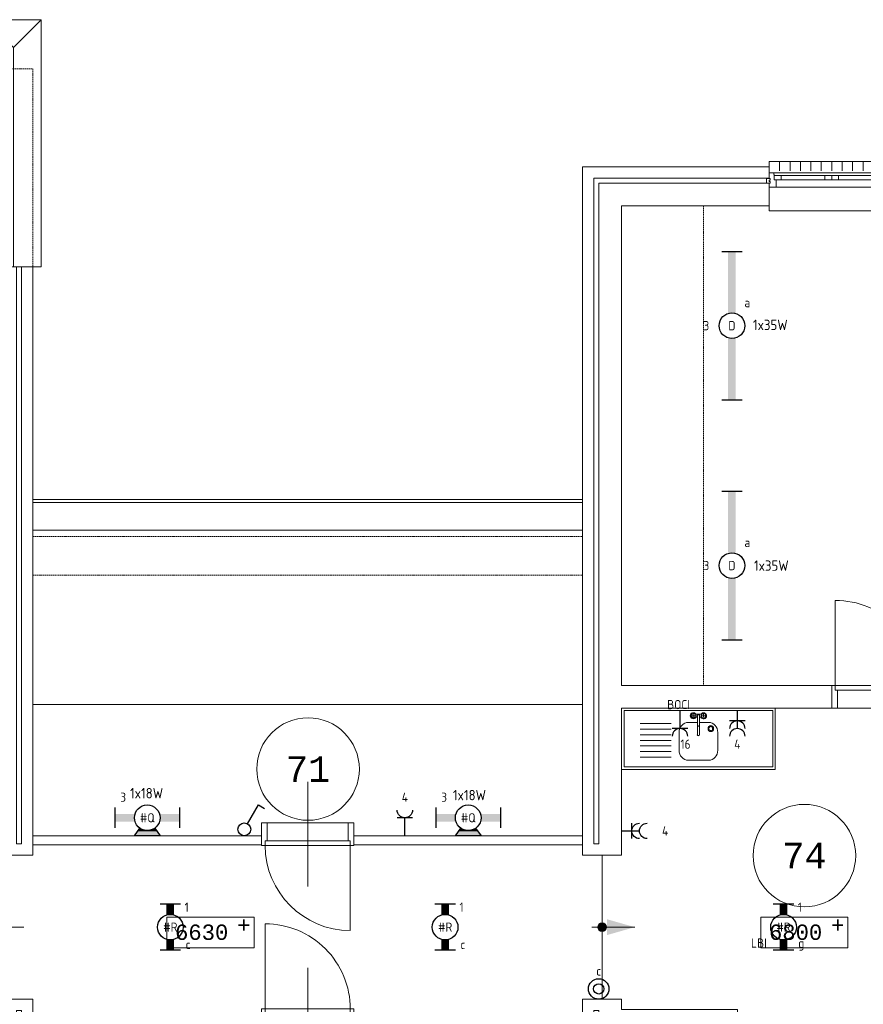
# Model space of a CAD drawing. Header units: millimetres. Extents: x 2723 to 84179, y 13128 to 40654.
# Tile 15 of 16: x 67835 to 76061, y 25884 to 35489. Entities that reach past the tile are written whole.
import ezdxf
from ezdxf.enums import TextEntityAlignment as Align
from ezdxf.xclip import XClip

# ---------------------------------------------------------------- set-up
doc = ezdxf.new("R2010")
doc.units = ezdxf.units.MM
doc.header["$LTSCALE"] = 50
doc.header["$XCLIPFRAME"] = 0
doc.linetypes.add('Xref-2e26$0$HIDDEN', pattern=[0.375, 0.25, -0.125])
doc.layers.get('0').update_dxf_attribs({"linetype": 'CONTINUOUS'})
for name, color, linetype in [('EL6222--', 3, 'CONTINUOUS'), ('EL6311--', 3, 'CONTINUOUS'), ('Xref', 8, 'CONTINUOUS'), ('Xref-2e26$0$AL$1A---_ALGEMEEN', 8, 'CONTINUOUS'), ('Xref-2e26$0$AM$1A---_ARCERING', 8, 'CONTINUOUS'), ('Xref-2e26$0$AT$1A---_TEKST035', 8, 'CONTINUOUS'), ('Xref-2e26$0$AT$1A---_TEKST050', 8, 'CONTINUOUS')]:
    doc.layers.add(name, color=color, linetype=linetype)
doc.styles.add('buro-018', font='Isocp.shx', dxfattribs={"height": 90})
doc.styles.add('STABICAD-018', font='ISOCP.SHX', dxfattribs={"height": 1.8})
doc.styles.add('Xref-2e26$0$MONOTXT', font='MONOTXT')

# ---------------------------------------------------------------- blocks, each defined once
blk = doc.blocks.new('*O46')
at = {"layer": 'Xref-2e26$0$AL$1A---_ALGEMEEN', "color": 0, "linetype": 'Continuous', "lineweight": 0}
for p, q in [((-508.33, 240), (-508.33, 150)), ((-406.66, 240), (-406.66, 150)), ((-305, 240), (-305, 150)), ((-203.33, 240), (-203.33, 150)), ((-101.66, 240), (-101.66, 150)), ((0, 240), (0, 150)), ((101.66, 240), (101.66, 150)), ((203.33, 240), (203.33, 150)), ((305, 240), (305, 150)), ((406.66, 240), (406.66, 150)), ((508.33, 240), (508.33, 150)), ((-565.5, 130), (565.5, 130)), ((-493, 106), (-67, 106)), ((67, 106), (493, 106)), ((-493, 63), (-67, 63)), ((67, 63), (493, 63)), ((-543, -9), (543, -9))]:
    blk.add_line(p, q, dxfattribs=at)
for points in [[(-610, 190), (-610, 240), (610, 240), (610, 190)], [(-610, -190), (-610, -240), (610, -240), (610, -190)]]:
    blk.add_lwpolyline(points, dxfattribs=at)
for points in [[(-610, -9), (-545.15, -9), (-543, -6.86), (-543, 63), (-560, 63), (-560, 114), (-565.5, 114), (-565.5, 127.78), (-567.72, 130), (-610, 130), (-610, 76), (-601, 76), (-601, 60), (-610, 60), (-610, 46), (-601, 46), (-601, 30), (-610, 30)], [(-560, 106), (-493, 106), (-493, 63), (-560, 63)], [(-67, 106), (0, 106), (0, 63), (-67, 63)], [(67, 106), (0, 106), (0, 63), (67, 63)], [(560, 106), (493, 106), (493, 63), (560, 63)], [(610, -9), (545.15, -9), (543, -6.86), (543, 63), (560, 63), (560, 114), (565.5, 114), (565.5, 127.78), (567.72, 130), (610, 130), (610, 76), (601, 76), (601, 60), (610, 60), (610, 46), (601, 46), (601, 30), (610, 30)], [(-635, 30), (-601, 30), (-601, 46), (-610, 46), (-610, 60), (-601, 60), (-601, 76), (-635, 76)], [(635, 30), (601, 30), (601, 46), (610, 46), (610, 60), (601, 60), (601, 76), (635, 76)]]:
    blk.add_lwpolyline(points, close=True, dxfattribs=at)
blk = doc.blocks.new('Xref-2e26$0$ED0831')
at = {"layer": 'Xref-2e26$0$AL$1A---_ALGEMEEN', "color": 0, "linetype": 'Continuous', "lineweight": 0}
for p, q in [((450, -400), (450, 620)), ((0, 0), (0, 220)), ((0, 220), (55, 220)), ((55, 220), (845, 220)), ((55, 220), (55, 45)), ((900, 220), (845, 220)), ((845, 220), (845, 45)), ((900, 0), (900, 220)), ((35, 0), (0, 0)), ((55, 45), (35, 45)), ((35, 45), (35, 0)), ((35, 0), (35, -830)), ((865, 0), (35, 0)), ((55, 45), (845, 45)), ((845, 45), (865, 45)), ((865, 45), (865, 0)), ((865, 0), (900, 0))]:
    blk.add_line(p, q, dxfattribs=at)
blk.add_arc((35, 0), 830, 270, 360, dxfattribs=at)
blk = doc.blocks.new('*O100')
at = {"layer": 'Xref-2e26$0$AL$1A---_ALGEMEEN', "color": 0, "linetype": 'Continuous', "lineweight": 0}
for p in [(-270, 1205), (270, 1205), (0, -1205)]:
    blk.add_line(p, (0, 935), dxfattribs=at)
blk.add_lwpolyline([(270, -1205), (-270, -1205), (-270, 1205), (270, 1205)], close=True, dxfattribs=at)
blk = doc.blocks.new('Xref-2e26$0$AANR05')
at = {"layer": 'Xref-2e26$0$AL$1A---_ALGEMEEN', "color": 0, "linetype": 'Continuous', "lineweight": 0}
for p, q in [((1500, 0), (0, 0)), ((0, 0), (0, -600)), ((1500, -600), (1500, 0)), ((1475, -25), (25, -25)), ((25, -25), (25, -575)), ((715.2, -75), (684.8, -75)), ((700, -90.2), (700, -59.8)), ((715.2, -59.8), (785.5, -59.8)), ((715.2, -90.2), (741, -90.2)), ((741, -75), (741, -260.6)), ((759, -75), (759, -260.6)), ((759, -90.2), (784.1, -90.2)), ((815.2, -75), (784.8, -75)), ((800, -90.2), (800, -59.8)), ((1475, -575), (1475, -25)), ((485.4, -150), (183.2, -150)), ((741, -102.2), (741, -103.3)), ((759, -102.2), (759, -103.3)), ((485.4, -205), (183.2, -205)), ((485.4, -260), (183.2, -260)), ((485.4, -315), (183.2, -315)), ((485.4, -370), (183.2, -370)), ((485.4, -425), (183.2, -425)), ((485.4, -480), (183.2, -480)), ((25, -575), (1475, -575)), ((0, -600), (1500, -600))]:
    blk.add_line(p, q, dxfattribs=at)
for points in [[(741, -140), (651, -140), (651, -140)], [(849, -140), (849, -140), (759, -140)], [(561, -240), (561, -240), (561, -410), (561, -410)], [(939, -410), (939, -410), (939, -240), (939, -240)], [(651, -510), (651, -510), (849, -510), (849, -510)]]:
    blk.add_lwpolyline(points, dxfattribs=at)
for centre in [(700, -75), (800, -75.7)]:
    blk.add_circle(centre, 21.5, dxfattribs=at)
for centre, radius, start, end in [((700, -75), 29.5, 30.99588, 329.00412), ((750, -75.9), 16, 304.18557, 235.72781), ((750, -75.9), 11, 329.72736, 210.27264), ((750, -75.9), 9.5, 360, 180), ((800, -75.7), 29.5, 209.35662, 147.33618), ((750, -183.5), 9.69, 21.69156, 158.30844), ((750, -259.7), 11, 149.72736, 30.27264), ((750, -259.7), 9.5, 180, 360)]:
    blk.add_arc(centre, radius, start, end, dxfattribs=at)
for centre, major_axis, start_param, end_param in [((651, -240), (0, -100), 3.141593, 4.712389), ((870.7, -200), (0, 30), 0, 6.283175), ((849, -240), (0, 100), 4.712389, 6.283185), ((870.7, -200), (0, 20), 0, 6.283175), ((651, -410), (0, -100), 4.712389, 6.283185), ((849, -410), (0, -100), 0, 1.570796)]:
    blk.add_ellipse(centre, major_axis=major_axis, ratio=0.9, start_param=start_param, end_param=end_param, dxfattribs=at)
blk = doc.blocks.new('Xref-2e26')
at = {"layer": 'Xref-2e26$0$AM$1A---_ARCERING', "linetype": 'Continuous', "lineweight": 0}
h = blk.add_hatch(color=256, dxfattribs=at)
edge = h.paths.add_edge_path()
edge.add_arc((149552.42, 93804.23), 42.4, 0, 360)
at = {"layer": 'Xref-2e26$0$AL$1A---_ALGEMEEN', "linetype": 'Xref-2e26$0$HIDDEN', "lineweight": 0}
for p, q in [((150542.42, 100841.73), (150542.42, 96161.73)), ((149362.42, 97616.73), (144002.42, 97616.73)), ((149362.42, 97236.73), (144002.42, 97236.73))]:
    blk.add_line(p, q, dxfattribs=at)
at = {"layer": 'Xref-2e26$0$AL$1A---_ALGEMEEN', "linetype": 'Continuous', "lineweight": 0}
for p, q in [((144002.42, 97976.73), (149362.42, 97976.73)), ((144002.42, 97946.73), (149362.42, 97946.73)), ((144002.42, 97676.73), (149362.42, 97676.73)), ((144002.42, 95976.73), (149362.42, 95976.73)), ((149472.42, 94616.73), (149522.42, 94616.73)), ((149552.42, 94506.73), (149552.42, 93101.73)), ((143912.42, 93804.23), (143492.42, 93804.23)), ((149452.42, 93804.23), (149872.42, 93804.23))]:
    blk.add_line(p, q, dxfattribs=at)
at = {"layer": 'Xref-2e26$0$AL$1A---_ALGEMEEN', "linetype": 'Xref-2e26$0$HIDDEN', "lineweight": 0}
blk.add_lwpolyline([(95567.42, 100246.73), (95567.42, 102176.73), (144002.42, 102176.73), (144002.42, 100246.73)], dxfattribs=at)
at = {"layer": 'Xref-2e26$0$AL$1A---_ALGEMEEN', "linetype": 'Continuous', "lineweight": 0}
for points in [[(151182.42, 101221.73), (149362.42, 101221.73), (149362.42, 94506.73), (149742.42, 94506.73), (149742.42, 95941.73), (151792.42, 95941.73), (151792.42, 96161.73), (149742.42, 96161.73), (149742.42, 100841.73), (151182.42, 100841.73), (151182.42, 101061.73), (149522.42, 101061.73), (149522.42, 94616.73), (149472.42, 94616.73), (149472.42, 101111.73), (151182.42, 101111.73)], [(143622.42, 94506.73), (144002.42, 94506.73), (144002.42, 100246.73), (143892.42, 100246.73), (143892.42, 94616.73), (143842.42, 94616.73), (143842.42, 100246.73), (143622.42, 100246.73)], [(144002.42, 94606.73), (146232.42, 94606.73), (146232.42, 94696.73), (144002.42, 94696.73)], [(149362.42, 94606.73), (147132.42, 94606.73), (147132.42, 94696.73), (149362.42, 94696.73)], [(145308.97, 93602.37), (146158.97, 93602.37), (146158.97, 93902.37), (145308.97, 93902.37)], [(151100.97, 93602.37), (151950.97, 93602.37), (151950.97, 93902.37), (151100.97, 93902.37)], [(143622.42, 93101.73), (144002.42, 93101.73), (144002.42, 91211.73), (143892.42, 91211.73), (143892.42, 92991.73), (143842.42, 92991.73), (143842.42, 91211.73), (143622.42, 91211.73)], [(149362.42, 91211.73), (149362.42, 93101.73), (149742.42, 93101.73), (149742.42, 93001.73), (150872.42, 93001.73), (150872.42, 92781.73), (149742.42, 92781.73), (149742.42, 91211.73), (149522.42, 91211.73), (149522.42, 92991.73), (149472.42, 92991.73), (149472.42, 91211.73)]]:
    blk.add_lwpolyline(points, close=True, dxfattribs=at)
for centre, radius in [((146685.84321, 95346.72203), 500), ((151525.96587, 94502.37361), 500), ((149552.42, 93804.23), 42.4)]:
    blk.add_circle(centre, radius, dxfattribs=at)
blk.add_solid([(149602.42, 93881.18), (149872.42, 93804.23), (149602.42, 93727.28)], dxfattribs=at)
for name, p in [('*O100', (143812.42, 101451.73)), ('*O46', (151792.42, 101031.73)), ('Xref-2e26$0$AANR05', (149742.42, 95941.73))]:
    blk.add_blockref(name, p, dxfattribs=at)
at = {"layer": 'Xref-2e26$0$AL$1A---_ALGEMEEN', "linetype": 'Continuous', "lineweight": 0, "yscale": -1}
for p in [(151792.42, 96161.73), (146232.42, 93006.73)]:
    blk.add_blockref('Xref-2e26$0$ED0831', p, dxfattribs=at)
at = {"layer": 'Xref-2e26$0$AL$1A---_ALGEMEEN', "linetype": 'Continuous', "lineweight": 0, "yscale": -1, "rotation": 180}
blk.add_blockref('Xref-2e26$0$ED0831', (147132.42, 94601.73), dxfattribs=at)
at = {"layer": 'Xref-2e26$0$AT$1A---_TEKST035', "linetype": 'Continuous', "lineweight": 0, "style": 'Xref-2e26$0$MONOTXT'}
for s, p in [('+', (145994.19, 93823.63)), ('+', (151786.19, 93823.64)), ('6630', (145388.6, 93754.91)), ('6800', (151180.6, 93754.92))]:
    blk.add_text(s, height=150, dxfattribs=at).set_placement(p, align=Align.MIDDLE_LEFT)
at = {"layer": 'Xref-2e26$0$AT$1A---_TEKST050', "linetype": 'Continuous', "lineweight": 0, "style": 'Xref-2e26$0$MONOTXT'}
for s, p in [('71', (146685.83, 95346.7)), ('74', (151525.95, 94502.36))]:
    blk.add_text(s, height=250.00002, dxfattribs=at).set_placement(p, align=Align.MIDDLE)
blk = doc.blocks.new('1115B61449')
at = {"color": 0}
for p, q in [((-14.49, 2), (-14.49, -2)), ((14.49, 2), (14.49, -2))]:
    blk.add_line(p, q, dxfattribs=at)
at = {"color": 0, "linetype": 'Continuous'}
blk.add_circle((0, 0), 2.5, dxfattribs=at)
at = {"color": 0}
for points in [[(-2.5, 0.75), (-14.49, 0.75), (-2.5, -0.75), (-14.49, -0.75)], [(2.5, 0.75), (14.49, 0.75), (2.5, -0.75), (14.49, -0.75)]]:
    blk.add_solid(points, dxfattribs=at)
at = {"color": 0, "linetype": 'Continuous', "style": 'buro-018'}
for tag, p in [('E_GKAST', (0, 8)), ('E_GROEP', (0, 5)), ('E_SGROEP', (4.5, 5)), ('E_ARMCODE', (0, 0)), ('E_SLET', (4.5, -3))]:
    blk.add_attdef(tag, text='', height=1.8, dxfattribs=at).set_placement(p, align=Align.MIDDLE)
blk = doc.blocks.new('E00135')
at = {"color": 0}
for p, q in [((-2.5, -3.5), (-1.45, -2.03)), ((2.5, -3.5), (-2.5, -3.5)), ((-1.79, -2.5), (1.79, -2.5)), ((1.45, -2.03), (2.5, -3.5))]:
    blk.add_line(p, q, dxfattribs=at)
for points in [[(-1.79, -2.5), (1.79, -2.5), (-2.5, -3.5), (2.5, -3.5)], [(-1.45, -2.03), (-0.5, -2.5), (-1.79, -2.5)], [(1.45, -2.03), (0.5, -2.5), (1.79, -2.5)]]:
    blk.add_solid(points, dxfattribs=at)
blk = doc.blocks.new('1115B6630-WA4')
at = {"color": 0}
for p, q in [((-6.3, 2), (-6.3, -2)), ((6.3, 2), (6.3, -2))]:
    blk.add_line(p, q, dxfattribs=at)
at = {"color": 0, "linetype": 'Continuous'}
blk.add_circle((0, 0), 2.5, dxfattribs=at)
at = {"color": 0}
for points in [[(-2.5, 0.75), (-6.3, 0.75), (-2.5, -0.75), (-6.3, -0.75)], [(2.5, 0.75), (6.3, 0.75), (2.5, -0.75), (6.3, -0.75)]]:
    blk.add_solid(points, dxfattribs=at)
at = {"color": 0, "zscale": 50}
blk.add_blockref('E00135', (0, 0), dxfattribs=at)
at = {"color": 0, "linetype": 'Continuous', "style": 'buro-018'}
for tag, p in [('E_GKAST', (0, 8)), ('E_GROEP', (0, 5)), ('E_SGROEP', (4.5, 5)), ('E_ARMCODE', (0, 0)), ('E_SLET', (4.5, -3))]:
    blk.add_attdef(tag, text='', height=1.8, dxfattribs=at).set_placement(p, align=Align.MIDDLE)
blk = doc.blocks.new('1114A1')
at = {"color": 0, "linetype": 'Continuous'}
for p, q in [((0.62, 3.33), (2.74, 7)), ((2.74, 7), (3.95, 6.3))]:
    blk.add_line(p, q, dxfattribs=at)
blk.add_circle((0, 2.25), 1.25, dxfattribs=at)
at = {"color": 0, "linetype": 'Continuous', "style": 'buro-018'}
for tag, p in [('E_SLET1', (3.36, 9)), ('E_GROEP', (0, 0)), ('E_GKAST', (0, 0))]:
    blk.add_attdef(tag, text='', height=1.8, dxfattribs=at).set_placement(p, align=Align.MIDDLE)
at = {"color": 0, "linetype": 'Continuous', "style": 'buro-018', "flags": 1}
for tag in ['E_MATCODE', 'E_SGROEP']:
    blk.add_attdef(tag, text='', height=1.8, dxfattribs=at).set_placement((0, 0), align=Align.MIDDLE)
blk = doc.blocks.new('1115B6330')
at = {"color": 0}
for p, q in [((-4.5, 2), (-4.5, -2)), ((4.5, 2), (4.5, -2))]:
    blk.add_line(p, q, dxfattribs=at)
at = {"color": 0, "linetype": 'Continuous'}
blk.add_circle((0, 0), 2.5, dxfattribs=at)
at = {"color": 0}
for points in [[(-2.5, 0.75), (-4.5, 0.75), (-2.5, -0.75), (-4.5, -0.75)], [(2.5, 0.75), (4.5, 0.75), (2.5, -0.75), (4.5, -0.75)]]:
    blk.add_solid(points, dxfattribs=at)
at = {"color": 0, "linetype": 'Continuous', "style": 'buro-018'}
for tag, p in [('E_GKAST', (0, 8)), ('E_GROEP', (0, 5)), ('E_SGROEP', (4.5, 5)), ('E_ARMCODE', (0, 0)), ('E_SLET', (4.5, -3))]:
    blk.add_attdef(tag, text='', height=1.8, dxfattribs=at).set_placement(p, align=Align.MIDDLE)
blk = doc.blocks.new('111410')
at = {"color": 0, "linetype": 'Continuous'}
for radius in [2, 1]:
    blk.add_circle((0, 3), radius, dxfattribs=at)
at = {"color": 0, "linetype": 'Continuous', "style": 'buro-018'}
for tag, p in [('E_SLET1', (0, 7)), ('E_GROEP', (0, 0)), ('E_GKAST', (0, 0))]:
    blk.add_attdef(tag, text='', height=1.8, dxfattribs=at).set_placement(p, align=Align.MIDDLE)
at = {"color": 0, "linetype": 'Continuous', "style": 'buro-018', "flags": 1}
for tag in ['E_MATCODE', 'E_SGROEP']:
    blk.add_attdef(tag, text='', height=1.8, dxfattribs=at).set_placement((0, 0), align=Align.MIDDLE)
at = {"layer": 'EL6311--', "color": 1, "style": 'STABICAD-018', "flags": 1}
for tag in ['ARTICLECODE', 'SWITCHCODE']:
    blk.add_attdef(tag, (0, 0), '', height=1.8, dxfattribs=at)
blk = doc.blocks.new('111304')
at = {"color": 0, "linetype": 'Continuous'}
for p, q in [((-1.5, 4.5), (1.5, 4.5)), ((0, 1), (0, 4.5))]:
    blk.add_line(p, q, dxfattribs=at)
blk.add_arc((0, 6), 1.5, 180, 0, dxfattribs=at)
at = {"color": 0, "linetype": 'Continuous', "style": 'buro-018'}
for tag, p in [('E_GKAST', (0, 11.5)), ('E_GROEP', (0, 8.5)), ('E_SGROEP', (4.5, 8.5))]:
    blk.add_attdef(tag, text='', height=1.8, dxfattribs=at).set_placement(p, align=Align.MIDDLE)
at = {"color": 0, "linetype": 'Continuous', "style": 'buro-018', "flags": 1}
for tag, p in [('E_VERMCODE', (13, 8.5)), ('E_MATCODE', (0, 0))]:
    blk.add_attdef(tag, text='', height=1.8, dxfattribs=at).set_placement(p, align=Align.MIDDLE)
at = {"layer": 'EL6222--', "color": 1, "style": 'STABICAD-018', "flags": 1}
for tag in ['ARTICLECODE', 'SUBCIRCUIT', 'CIRCUIT', 'POWERCODE', 'PANEL']:
    blk.add_attdef(tag, (0, 0), '', height=1.8, dxfattribs=at)
blk = doc.blocks.new('111304A')
at = {"color": 0, "linetype": 'Continuous'}
for p, q in [((0, 1), (0, 4.5)), ((-1.5, 3), (1.5, 3))]:
    blk.add_line(p, q, dxfattribs=at)
for centre in [(0, 6), (0, 4.5)]:
    blk.add_arc(centre, 1.5, 180, 0, dxfattribs=at)
at = {"color": 0, "linetype": 'Continuous', "style": 'buro-018'}
for tag, p in [('E_GKAST', (0, 11.5)), ('E_GROEP', (0, 8.5)), ('E_SGROEP', (4.5, 8.5))]:
    blk.add_attdef(tag, text='', height=1.8, dxfattribs=at).set_placement(p, align=Align.MIDDLE)
at = {"color": 0, "linetype": 'Continuous', "style": 'buro-018', "flags": 1}
for tag, p in [('E_VERMCODE', (13, 8.5)), ('E_MATCODE', (0, 0))]:
    blk.add_attdef(tag, text='', height=1.8, dxfattribs=at).set_placement(p, align=Align.MIDDLE)

msp = doc.modelspace()

# ---------------------------------------------------------------- block references
at = {"layer": 'EL6222--'}
ref = msp.add_blockref('111304', (74273.7, 28798.8), dxfattribs=dict(at, xscale=50, yscale=50, zscale=50, rotation=179.99999999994))
ref.add_attrib('E_GROEP', '16', dxfattribs={"layer": '0', "color": 1, "linetype": 'Continuous', "height": 90, "style": 'buro-018'}).set_placement((74327.5, 28421.5), align=Align.MIDDLE)
ref.add_attrib('E_VERMCODE', 'BOCI', dxfattribs={"layer": '0', "color": 1, "linetype": 'Continuous', "height": 90, "style": 'buro-018'}).set_placement((74259.8, 28807.9), align=Align.MIDDLE)
ref = msp.add_blockref('111304A', (74832.8, 28798.8), dxfattribs=dict(at, xscale=50, yscale=50, zscale=50, rotation=180))
ref.add_attrib('E_GROEP', '4', dxfattribs={"layer": '0', "color": 1, "linetype": 'Continuous', "height": 90, "style": 'buro-018'}).set_placement((74832.8, 28422.4), align=Align.MIDDLE)
ref = msp.add_blockref('111304', (71590.7, 27478.8), dxfattribs=dict(at, xscale=-50, yscale=50, zscale=50))
ref.add_attrib('E_GROEP', '4', dxfattribs={"layer": '0', "color": 1, "linetype": 'Continuous', "height": 90, "style": 'buro-018'}).set_placement((71590.7, 27903.8), align=Align.MIDDLE)
ref = msp.add_blockref('111304A', (73653.4, 27575.2), dxfattribs=dict(at, xscale=-50, yscale=50, zscale=50, rotation=270))
ref.add_attrib('E_GROEP', '4', dxfattribs={"layer": '0', "color": 1, "linetype": 'Continuous', "height": 90, "style": 'buro-018'}).set_placement((74128.4, 27575.2), align=Align.MIDDLE)
at = {"layer": 'EL6311--'}
ref = msp.add_blockref('1115B61449', (74780.3, 32503.8), dxfattribs=dict(at, xscale=50, yscale=50, zscale=50, rotation=90))
ref.add_attrib('E_ARMCODE', 'D', dxfattribs={"layer": '0', "color": 1, "linetype": 'Continuous', "height": 90, "style": 'buro-018'}).set_placement((74780.3, 32503.8), align=Align.MIDDLE)
ref.add_attrib('E_SLET', 'a', dxfattribs={"layer": '0', "color": 1, "linetype": 'Continuous', "height": 90, "style": 'buro-018'}).set_placement((74930.3, 32728.8), align=Align.MIDDLE)
ref.add_attrib('E_GROEP', '3', dxfattribs={"layer": '0', "color": 1, "linetype": 'Continuous', "height": 90, "style": 'buro-018'}).set_placement((74530.3, 32503.8), align=Align.MIDDLE)
ref = msp.add_blockref('1115B61449', (74780.3, 30163.8), dxfattribs=dict(at, xscale=50, yscale=50, zscale=50, rotation=90))
ref.add_attrib('E_ARMCODE', 'D', dxfattribs={"layer": '0', "color": 1, "linetype": 'Continuous', "height": 90, "style": 'buro-018'}).set_placement((74780.3, 30163.8), align=Align.MIDDLE)
ref.add_attrib('E_SLET', 'a', dxfattribs={"layer": '0', "color": 1, "linetype": 'Continuous', "height": 90, "style": 'buro-018'}).set_placement((74930.3, 30388.8), align=Align.MIDDLE)
ref.add_attrib('E_GROEP', '3', dxfattribs={"layer": '0', "color": 1, "linetype": 'Continuous', "height": 90, "style": 'buro-018'}).set_placement((74530.3, 30163.8), align=Align.MIDDLE)
ref = msp.add_blockref('1115B6630-WA4', (69078.4, 27703.8), dxfattribs=dict(at, xscale=50, yscale=50, zscale=50))
ref.add_attrib('E_ARMCODE', '#Q', dxfattribs={"layer": '0', "color": 1, "linetype": 'Continuous', "height": 90, "style": 'buro-018'}).set_placement((69078.4, 27703.8), align=Align.MIDDLE)
ref.add_attrib('E_GROEP', '3', dxfattribs={"layer": '0', "color": 1, "linetype": 'Continuous', "height": 90, "style": 'buro-018'}).set_placement((68843.4, 27904.3), align=Align.MIDDLE)
ref = msp.add_blockref('1115B6630-WA4', (72208.4, 27703.8), dxfattribs=dict(at, xscale=50, yscale=50, zscale=50))
ref.add_attrib('E_ARMCODE', '#Q', dxfattribs={"layer": '0', "color": 1, "linetype": 'Continuous', "height": 90, "style": 'buro-018'}).set_placement((72208.4, 27703.8), align=Align.MIDDLE)
ref.add_attrib('E_GROEP', '3', dxfattribs={"layer": '0', "color": 1, "linetype": 'Continuous', "height": 90, "style": 'buro-018'}).set_placement((71973.4, 27904.3), align=Align.MIDDLE)
at = {"layer": 'EL6311--', "xscale": 50, "yscale": 50, "zscale": 50}
msp.add_blockref('1114A1', (70024.9, 27478.8), dxfattribs=at)
at = {"layer": 'EL6311--'}
ref = msp.add_blockref('1115B6330', (69303.4, 26636.3), dxfattribs=dict(at, xscale=50, yscale=50, zscale=50, rotation=270))
ref.add_attrib('E_ARMCODE', '#R', dxfattribs={"layer": '0', "color": 1, "linetype": 'Continuous', "height": 90, "style": 'buro-018'}).set_placement((69303.4, 26636.3), align=Align.MIDDLE)
ref.add_attrib('E_SLET', 'c', dxfattribs={"layer": '0', "color": 1, "linetype": 'Continuous', "height": 90, "style": 'buro-018'}).set_placement((69476.4, 26466.8), align=Align.MIDDLE)
ref.add_attrib('E_GROEP', '1', dxfattribs={"layer": '0', "color": 1, "linetype": 'Continuous', "height": 90, "style": 'buro-018'}).set_placement((69463.4, 26831.3), align=Align.MIDDLE)
ref = msp.add_blockref('1115B6330', (71983.4, 26636.3), dxfattribs=dict(at, xscale=50, yscale=50, zscale=50, rotation=270))
ref.add_attrib('E_ARMCODE', '#R', dxfattribs={"layer": '0', "color": 1, "linetype": 'Continuous', "height": 90, "style": 'buro-018'}).set_placement((71983.4, 26636.3), align=Align.MIDDLE)
ref.add_attrib('E_SLET', 'c', dxfattribs={"layer": '0', "color": 1, "linetype": 'Continuous', "height": 90, "style": 'buro-018'}).set_placement((72156.4, 26466.8), align=Align.MIDDLE)
ref.add_attrib('E_GROEP', '1', dxfattribs={"layer": '0', "color": 1, "linetype": 'Continuous', "height": 90, "style": 'buro-018'}).set_placement((72143.4, 26831.3), align=Align.MIDDLE)
ref = msp.add_blockref('1115B6330', (75283.4, 26636.3), dxfattribs=dict(at, xscale=50, yscale=50, zscale=50, rotation=270))
ref.add_attrib('E_ARMCODE', '#R', dxfattribs={"layer": '0', "color": 1, "linetype": 'Continuous', "height": 90, "style": 'buro-018'}).set_placement((75283.4, 26636.3), align=Align.MIDDLE)
ref.add_attrib('E_SLET', 'g', dxfattribs={"layer": '0', "color": 1, "linetype": 'Continuous', "height": 90, "style": 'buro-018'}).set_placement((75456.4, 26466.8), align=Align.MIDDLE)
ref.add_attrib('E_GROEP', '1', dxfattribs={"layer": '0', "color": 1, "linetype": 'Continuous', "height": 90, "style": 'buro-018'}).set_placement((75443.4, 26831.3), align=Align.MIDDLE)
ref.add_attrib('E_GKAST', 'LBI', dxfattribs={"layer": '0', "color": 1, "linetype": 'Continuous', "height": 90, "style": 'buro-018'}).set_placement((75043.4, 26481.3), align=Align.MIDDLE)
ref = msp.add_blockref('111410', (73481, 25883.8), dxfattribs=dict(at, xscale=50, yscale=50, zscale=50, rotation=359.9999999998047))
ref.add_attrib('E_SLET1', 'c', dxfattribs={"layer": '0', "color": 1, "linetype": 'Continuous', "height": 90, "style": 'buro-018'}).set_placement((73481, 26208.8), align=Align.MIDDLE)
at = {"layer": 'Xref', "color": 8}
ref = msp.add_blockref('Xref-2e26', (-76039, -67167.9), dxfattribs=at)
XClip(ref).set_block_clipping_path([(78531.2540174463, 80295.5572919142), (160218.1995790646, 108097.5980193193)])

# ---------------------------------------------------------------- texts
at = {"layer": 'EL6222--', "color": 1, "style": 'buro-018'}
for s, p in [('1x35W', (74984.7, 32460.7)), ('1x35W', (74994.5, 30112.4)), ('1x18W', (68910.4, 27892.6)), ('1x18W', (72059, 27874.1))]:
    msp.add_text(s, height=101.25, dxfattribs=at).set_placement(p)

doc.saveas('drawing.dxf')
